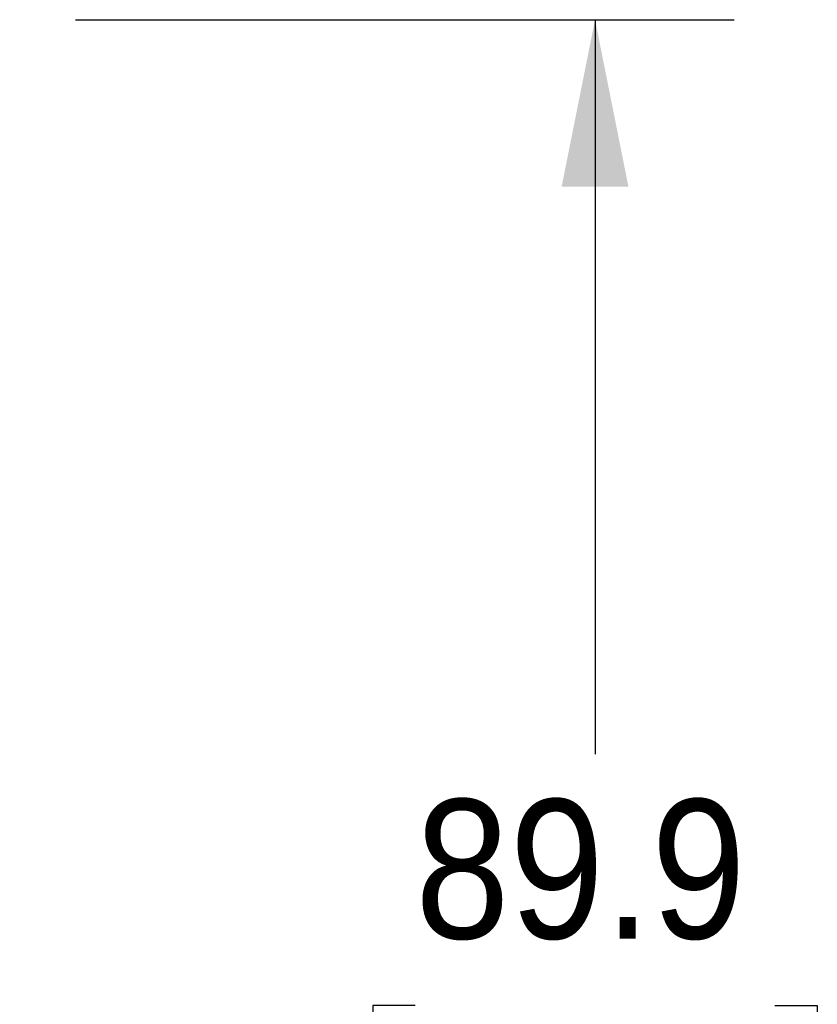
# Model space of a CAD drawing. Header units: millimetres. Extents: x 11 to 559, y 0 to 420.
# Tile 4 of 9: x 180 to 217, y 208 to 253. Entities that reach past the tile are written whole.
import ezdxf

# ---------------------------------------------------------------- set-up
doc = ezdxf.new("R2010")
doc.units = ezdxf.units.MM
doc.header["$LTSCALE"] = 2
doc.linetypes.add('SLD-Solid', pattern=[0])
doc.layers.add('DIMENSIONS', color=140, linetype='SLD-Solid', lineweight=25)
doc.styles.add('SLDTEXTSTYLE0', font='GOTHIC.TTF', dxfattribs={"width": 0.913})
doc.dimstyles.new('SLDDIMSTYLE0', dxfattribs={"dimtxt": 6.35, "dimasz": 7.62, "dimexe": 0, "dimexo": 0.0625, "dimgap": 1.5875, "dimtad": 0, "dimtih": 1, "dimtoh": 1, "dimdec": 1, "dimrnd": 1e-09, "dimzin": 12, "dimdsep": 46, "dimtxsty": 'SLDTEXTSTYLE0', "dimsah": 1, "dimcen": 0.09, "dimadec": 0, "dimazin": 3, "dimtfac": 1, "dimtdec": 1, "dimtofl": 0, "dimtmove": 0, "dimatfit": 3, "dimfxl": 0, "dimfrac": 2, "dimtolj": 1, "dimtzin": 12, "dimarcsym": 0})

# ---------------------------------------------------------------- blocks, each defined once
blk = doc.blocks.new('_D')
at = {"layer": 'DIMENSIONS'}
for p, q in [((182.662, 252.829), (212.73, 252.829)), ((206.38, 252.829), (206.38, 219.323)), ((198.169, 207.856), (196.234, 207.856)), ((196.234, 207.856), (196.234, 197.775)), ((214.591, 207.856), (216.525, 207.856)), ((216.525, 207.856), (216.525, 197.775)), ((196.234, 197.775), (198.169, 197.775)), ((216.525, 197.775), (214.591, 197.775)), ((206.38, 162.979), (206.38, 196.485)), ((182.662, 162.979), (212.73, 162.979))]:
    blk.add_line(p, q, dxfattribs=at)
for points in [[(206.38, 252.829), (204.856, 245.209), (207.904, 245.209)], [(206.38, 162.979), (207.904, 170.599), (204.856, 170.599)]]:
    blk.add_solid(points, dxfattribs=at)
at = {"layer": 'DIMENSIONS', "char_height": 6.35, "attachment_point": 1, "style": 'SLDTEXTSTYLE0'}
for s, insert in [('89.9', (198.169, 217.256)), ('3.54', (198.169, 205.886))]:
    blk.add_mtext(s, dxfattribs=dict(at, insert=insert))

msp = doc.modelspace()

# ---------------------------------------------------------------- dimensions: what is measured, and where the dimension line sits
at = {"layer": 'DIMENSIONS'}
dim = msp.add_linear_dim(base=(206.379787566, 162.979020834), p1=(180.121529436, 252.829020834), p2=(180.121529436, 162.979020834), angle=90, dimstyle='SLDDIMSTYLE0', dxfattribs=at)
dim.commit()
dim.dimension.update_dxf_attribs({"geometry": '_D', "text_midpoint": (206.379787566, 207.904020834), "dimtype": 160})

doc.saveas('drawing.dxf')
